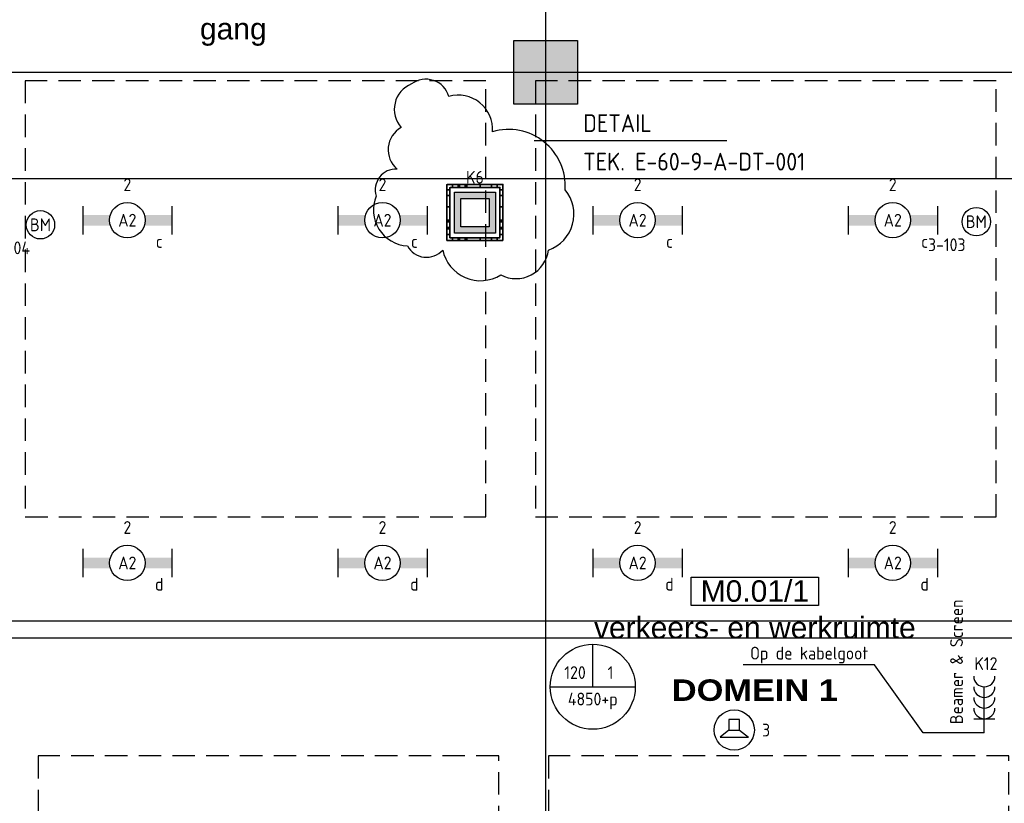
# Model space of a CAD drawing. Header units: millimetres. Extents: x -38031 to 110605, y -22066 to 88711.
# Tile 11 of 150: x 16899 to 23846, y 9144 to 14671. Entities that reach past the tile are written whole.
import ezdxf
from ezdxf.enums import TextEntityAlignment as Align

# ---------------------------------------------------------------- set-up
doc = ezdxf.new("R2010")
doc.units = ezdxf.units.MM
doc.header["$LTSCALE"] = 50
doc.set_wipeout_variables(frame=1)
doc.linetypes.add('HIDDEN2', pattern=[4.7625, 3.175, -1.5875])
doc.linetypes.add('STYLE_06', pattern=[1.04164, 0.625, -0.20828, 0.06943, -0.13893])
for name, color, linetype in [('AB$1A---_ATTRIB035', 8, 'Continuous'), ('AL$1A---_ALGEMEEN', 8, 'Continuous'), ('AM$1A---_ARCERING', 8, 'Continuous'), ('Beamer', 3, 'Continuous'), ('Bouwkundig', 8, 'Continuous'), ('EB6511--_ATTRIB', 2, 'Continuous'), ('EL6131--_KG', 3, 'Continuous'), ('EL6222--', 3, 'Continuous'), ('EL6311--', 3, 'Continuous'), ('EL6421--', 3, 'Continuous'), ('EL6511--', 3, 'Continuous'), ('EM6131--', 1, 'Continuous'), ('LICHT_TEXT018', 1, 'Continuous'), ('stramien', 1, 'Continuous'), ('versterkte strook', 7, 'Continuous'), ('Vloerdoos', 3, 'Continuous'), ('Vloerdoos (1e)', 51, 'Continuous'), ('Vloerdoos OUD', 51, 'Continuous')]:
    doc.layers.add(name, color=color, linetype=linetype)
doc.styles.add('Arial', font='ARIAL.TTF')
doc.styles.add('Arial Black', font='txt')
doc.styles.add('BURO-018', font='iso.shx', dxfattribs={"height": 90})
doc.styles.add('BURO-025', font='ISO.shx', dxfattribs={"height": 125})
doc.styles.add('NORATT', font='isocp.shx')
doc.styles.get("Standard").update_dxf_attribs({"font": 'iso.shx'})

# ---------------------------------------------------------------- blocks, each defined once
blk = doc.blocks.new('VLOERDOOS')
at = {"layer": 'Vloerdoos'}
for p, q in [((0, 395), (395, 395)), ((0, 395), (0, 0)), ((0, 355), (20, 355)), ((20, 375), (20, 20)), ((20, 375), (375, 375)), ((40, 375), (40, 395)), ((80, 375), (80, 395)), ((90, 375), (90, 395)), ((130, 375), (130, 395)), ((140, 375), (140, 395)), ((235, 375), (235, 395)), ((315, 375), (315, 395)), ((355, 375), (355, 395)), ((375, 375), (375, 20)), ((375, 355), (395, 355)), ((395, 395), (395, 0)), ((0, 315), (20, 315)), ((0, 305), (20, 305)), ((375, 315), (395, 315)), ((375, 305), (395, 305)), ((0, 265), (20, 265)), ((0, 255), (20, 255)), ((375, 265), (395, 265)), ((375, 255), (395, 255)), ((0, 160), (20, 160)), ((375, 160), (395, 160)), ((0, 80), (20, 80)), ((375, 80), (395, 80)), ((0, 40), (20, 40)), ((0, 0), (395, 0)), ((20, 20), (375, 20)), ((40, 0), (40, 20)), ((80, 0), (80, 20)), ((90, 0), (90, 20)), ((130, 0), (130, 20)), ((140, 0), (140, 20)), ((235, 0), (235, 20)), ((315, 0), (315, 20)), ((355, 0), (355, 20)), ((375, 40), (395, 40))]:
    blk.add_line(p, q, dxfattribs=at)
blk = doc.blocks.new('E00414')
at = {"color": 0, "linetype": 'Continuous'}
for p, q in [((-2.9, -2.9), (-2.9, 2.9)), ((-2.9, 2.9), (2.9, 2.9)), ((2.9, 2.9), (2.9, -2.9)), ((-2, 2), (2, 2)), ((-2, -2), (-2, 2)), ((2, 2), (2, -2)), ((2, -2), (-2, -2)), ((2.9, -2.9), (-2.9, -2.9))]:
    blk.add_line(p, q, dxfattribs=at)
at = {"color": 0}
for points in [[(-2.9, 2.9), (2.9, 2.9), (-2, 2), (2, 2)], [(-2, -2), (-2.9, -2.9), (-2, 2), (-2.9, 2.9)], [(2, 2), (2.9, 2.9), (2, -2), (2.9, -2.9)], [(2, -2), (2.9, -2.9), (-2, -2), (-2.9, -2.9)]]:
    blk.add_solid(points, dxfattribs=at)
at = {"color": 0, "linetype": 'Continuous', "style": 'BURO-018'}
for tag, p in [('E_GKAST', (0, 8)), ('E_GROEP', (0, 5)), ('E_SGROEP', (4.5, 5))]:
    blk.add_attdef(tag, text='', height=1.8, dxfattribs=at).set_placement(p, align=Align.MIDDLE)
at = {"color": 0, "linetype": 'Continuous', "style": 'BURO-018', "flags": 1}
for tag, p in [('E_VERMCODE', (13, 5)), ('E_MATCODE', (0, 0))]:
    blk.add_attdef(tag, text='', height=1.8, dxfattribs=at).set_placement(p, align=Align.MIDDLE)
blk = doc.blocks.new('1115B6630')
at = {"color": 0}
for p, q in [((-6.3, 2), (-6.3, -2)), ((6.3, 2), (6.3, -2))]:
    blk.add_line(p, q, dxfattribs=at)
at = {"color": 0, "linetype": 'Continuous'}
blk.add_circle((0, 0), 2.5, dxfattribs=at)
at = {"color": 0}
for points in [[(-2.5, 0.75), (-6.3, 0.75), (-2.5, -0.75), (-6.3, -0.75)], [(2.5, 0.75), (6.3, 0.75), (2.5, -0.75), (6.3, -0.75)]]:
    blk.add_solid(points, dxfattribs=at)
at = {"color": 0, "linetype": 'Continuous', "style": 'BURO-018'}
for tag, p in [('E_GKAST', (0, 8)), ('E_GROEP', (0, 5)), ('E_SGROEP', (4.5, 5)), ('E_ARMCODE', (0, 0)), ('E_SLET', (4.5, -3))]:
    blk.add_attdef(tag, text='', height=1.8, dxfattribs=at).set_placement(p, align=Align.MIDDLE)
blk = doc.blocks.new('E00497')
at = {"color": 0}
for p, q in [((0, 0.75), (1, 2)), ((1, -2), (1, 2)), ((0, 0.75), (-1.5, 0.75)), ((0, -0.75), (0, 0.75)), ((-1.5, -0.75), (0, -0.75)), ((0, -0.75), (1, -2))]:
    blk.add_line(p, q, dxfattribs=at)
blk.add_line((-1.5, 0.75), (-1.5, -0.75))
blk.add_circle((0, 0), 2.84, dxfattribs=at)
at = {"color": 0, "linetype": 'Continuous', "style": 'BURO-018'}
blk.add_attdef('E_TEXT1', text='', height=1.8, dxfattribs=at).set_placement((0, 4.5), align=Align.MIDDLE)
at = {"color": 0, "linetype": 'Continuous', "style": 'BURO-018', "flags": 1}
blk.add_attdef('E_MATCODE', text='', height=1.8, dxfattribs=at).set_placement((0, 0), align=Align.MIDDLE)
blk = doc.blocks.new('E-GK-GTC-783C')
at = {"color": 0, "linetype": 'Continuous'}
for p, q in [((-0.5, 60), (0.5, 60)), ((-0.5, -60), (0.5, -60))]:
    blk.add_line(p, q, dxfattribs=at)
blk = doc.blocks.new('E00103')
at = {"color": 0, "linetype": 'Continuous'}
for p, q in [((0, 6), (0, 12)), ((-6, 6), (6, 6))]:
    blk.add_line(p, q, dxfattribs=at)
blk.add_circle((0, 6), 6, dxfattribs=at)
at = {"color": 0, "linetype": 'Continuous', "style": 'BURO-018'}
for tag, p in [('E_TEXT1', (-2.5, 8)), ('E_TEXT3', (2.5, 8)), ('E_TEXT6', (0, 4))]:
    blk.add_attdef(tag, text='', height=1.8, dxfattribs=at).set_placement(p, align=Align.MIDDLE)
blk = doc.blocks.new('ruimtenummer')
at = {"layer": 'AL$1A---_ALGEMEEN', "color": 0, "flags": 1}
for tag, p in [('peil', (-450, -397.1)), ('onderdeel', (-450, -669.8))]:
    blk.add_attdef(tag, p, '', height=151.5, dxfattribs=at)
at = {"color": 0}
blk.add_wipeout([(-450, 100), (450, 100), (450, -100), (-450, -100)], dxfattribs=at).dxf.layer = 'AL$1A---_ALGEMEEN'
at = {"layer": 'AL$1A---_ALGEMEEN', "color": 0}
blk.add_lwpolyline([(-450, 100), (450, 100), (450, -100), (-450, -100)], close=True, dxfattribs=at)
at = {"layer": 'AL$1A---_ALGEMEEN', "color": 0, "style": 'Arial'}
blk.add_attdef('ruimtenummer', text='', height=151.5, dxfattribs=at).set_placement((0, 78), align=Align.TOP_CENTER)
blk = doc.blocks.new('tekst 9 pts')
at = {"layer": 'AL$1A---_ALGEMEEN', "color": 0, "style": 'Arial Black'}
blk.add_attdef('naam_ruimte', text='', height=151.5, dxfattribs=at).set_placement((0, -81.3), align=Align.TOP_CENTER)
at = {"layer": 'AL$1A---_ALGEMEEN', "color": 0, "flags": 1}
for tag, p in [('oppervlakte', (-334.4, -1162.5)), ('stramiennummer', (-334.4, -1435.2))]:
    blk.add_attdef(tag, p, '', height=151.5, dxfattribs=at)
blk = doc.blocks.new('tekst 12 pts')
at = {"layer": 'AL$1A---_ALGEMEEN', "color": 0, "style": 'Arial'}
blk.add_attdef('naam_ruimte', text='', height=151.5, dxfattribs=at).set_placement((0, -41.1), align=Align.TOP_CENTER)
at = {"layer": 'AL$1A---_ALGEMEEN', "color": 0, "flags": 1}
for tag, p in [('oppervlakte', (-264.6, -1003)), ('stramiennummer', (-264.6, -1275.7))]:
    blk.add_attdef(tag, p, '', height=151.5, dxfattribs=at)
blk = doc.blocks.new('kolom 450')
at = {"layer": 'AM$1A---_ARCERING', "linetype": 'Continuous', "lineweight": 0}
blk.add_hatch(color=256, dxfattribs=at).paths.add_polyline_path([(-225, 225), (225, 225), (225, -225), (-225, -225)])
at = {"layer": 'AL$1A---_ALGEMEEN', "color": 0}
blk.add_lwpolyline([(-225, 225), (225, 225), (225, -225), (-225, -225)], close=True, dxfattribs=at)
blk = doc.blocks.new('200254 W 210e 19-03-2008')
at = {"layer": 'stramien', "linetype": 'STYLE_06', "ltscale": 50}
for p, q in [((19446.95, 2737.41), (19446.95, 3963.01)), ((18943.33, 3301.95), (21069.22, 3301.95))]:
    blk.add_line(p, q, dxfattribs=at)
at = {"layer": 'AL$1A---_ALGEMEEN'}
ref = blk.add_blockref('tekst 12 pts', (19402.87, 3310.43), dxfattribs=dict(at, xscale=-0.02, yscale=0.02, zscale=0.02))
ref.add_attrib('naam_ruimte', 'gang', dxfattribs={"layer": 'AB$1A---_ATTRIB035', "height": 3.03, "style": 'Arial'}).set_placement((19402.87, 3309.61), align=Align.TOP_CENTER)
at = {"layer": 'AL$1A---_ALGEMEEN', "xscale": 0.02, "yscale": 0.02, "zscale": 0.02}
blk.add_blockref('kolom 450', (19446.95, 3301.95), dxfattribs=at)
at = {"layer": 'AL$1A---_ALGEMEEN'}
ref = blk.add_blockref('ruimtenummer', (19476.46, 3228.73), dxfattribs=dict(at, xscale=0.02, yscale=0.02, zscale=0.02))
ref.add_attrib('ruimtenummer', 'M0.01/1', dxfattribs={"layer": 'AB$1A---_ATTRIB035', "height": 3.03, "style": 'Arial'}).set_placement((19476.46, 3230.28), align=Align.TOP_CENTER)
ref = blk.add_blockref('tekst 12 pts', (19476.46, 3225.95), dxfattribs=dict(at, xscale=-0.02, yscale=0.02, zscale=0.02))
ref.add_attrib('naam_ruimte', 'verkeers- en werkruimte', dxfattribs={"layer": 'AB$1A---_ATTRIB035', "height": 3.0305, "style": 'Arial'}).set_placement((19476.46, 3225.12), align=Align.TOP_CENTER)
ref = blk.add_blockref('tekst 9 pts', (19476.46, 3217.93), dxfattribs=dict(at, xscale=0.02, yscale=0.02, zscale=0.02))
ref.add_attrib('naam_ruimte', 'DOMEIN 1', dxfattribs={"layer": 'AB$1A---_ATTRIB035', "height": 3.03, "style": 'Arial Black'}).set_placement((19476.46, 3216.3), align=Align.TOP_CENTER)
blk = doc.blocks.new('VLOERDOOS (1e)')
at = {"layer": 'Vloerdoos OUD'}
for p, q in [((0, 395), (395, 395)), ((0, 395), (0, 0)), ((0, 355), (20, 355)), ((20, 375), (20, 20)), ((20, 375), (375, 375)), ((40, 375), (40, 395)), ((80, 375), (80, 395)), ((90, 375), (90, 395)), ((130, 375), (130, 395)), ((140, 375), (140, 395)), ((235, 375), (235, 395)), ((315, 375), (315, 395)), ((355, 375), (355, 395)), ((375, 375), (375, 20)), ((375, 355), (395, 355)), ((395, 395), (395, 0)), ((0, 315), (20, 315)), ((0, 305), (20, 305)), ((375, 315), (395, 315)), ((375, 305), (395, 305)), ((0, 265), (20, 265)), ((0, 255), (20, 255)), ((375, 265), (395, 265)), ((375, 255), (395, 255)), ((0, 160), (20, 160)), ((375, 160), (395, 160)), ((0, 80), (20, 80)), ((375, 80), (395, 80)), ((0, 40), (20, 40)), ((0, 0), (395, 0)), ((20, 20), (375, 20)), ((40, 0), (40, 20)), ((80, 0), (80, 20)), ((90, 0), (90, 20)), ((130, 0), (130, 20)), ((140, 0), (140, 20)), ((235, 0), (235, 20)), ((315, 0), (315, 20)), ((355, 0), (355, 20)), ((375, 40), (395, 40))]:
    blk.add_line(p, q, dxfattribs=at)
blk = doc.blocks.new('E00123')
at = {"color": 0, "linetype": 'Continuous'}
blk.add_circle((0, 0), 2, dxfattribs=at)
at = {"color": 0, "linetype": 'Continuous', "style": 'BURO-018'}
for tag, p in [('E_TEXT1', (0, 4.5)), ('E_TEXT2', (0, 0))]:
    blk.add_attdef(tag, text='', height=1.8, dxfattribs=at).set_placement(p, align=Align.MIDDLE)
at = {"color": 0, "linetype": 'Continuous', "style": 'BURO-018', "flags": 1}
blk.add_attdef('E_MATCODE', (0, 0), '', height=1.8, dxfattribs=at)
blk = doc.blocks.new('111304L')
at = {"color": 0, "linetype": 'Continuous'}
for p, q in [((0, 1), (0, 7.5)), ((-1.5, 3), (1.5, 3))]:
    blk.add_line(p, q, dxfattribs=at)
for centre in [(0, 9), (0, 7.5), (0, 6), (0, 4.5)]:
    blk.add_arc(centre, 1.5, 180, 0, dxfattribs=at)
at = {"color": 0, "linetype": 'Continuous', "style": 'BURO-018'}
for tag, p in [('E_GKAST', (0, 14.5)), ('E_GROEP', (0, 11.5)), ('E_SGROEP', (4.5, 11.5)), ('E_SLET1', (3.5, 8.5))]:
    blk.add_attdef(tag, text='', height=1.8, dxfattribs=at).set_placement(p, align=Align.MIDDLE)
at = {"color": 0, "linetype": 'Continuous', "style": 'BURO-018', "flags": 1}
blk.add_attdef('E_MATCODE', text='', height=1.8, dxfattribs=at).set_placement((0, 0), align=Align.MIDDLE)
blk = doc.blocks.new('beamer-Screen-opgoot')
at = {"layer": 'Beamer', "color": 1}
for points in [[(-344.7, 480.3), (-1270.3, 480.3)], [(430.6, 0), (0, 0), (-344.7, 480.3)]]:
    blk.add_lwpolyline(points, dxfattribs=at)
at = {"layer": 'Beamer'}
ref = blk.add_blockref('111304L', (430.6, -50), dxfattribs=dict(at, xscale=50, yscale=50, zscale=50))
ref.add_attrib('E_GROEP', 'K12', dxfattribs={"layer": '0', "color": 1, "linetype": 'Continuous', "height": 90, "style": 'BURO-018'}).set_placement((442.1, 488.9), align=Align.MIDDLE)
at = {"layer": 'Beamer', "color": 1}
blk.add_text('Beamer & Screen', height=90, rotation=90, dxfattribs=at).set_placement((279.7, 61.6))
blk.add_text('Op de kabelgoot', height=90, dxfattribs=at).set_placement((-1221.9, 517.7))

msp = doc.modelspace()

# ---------------------------------------------------------------- block references
at = {"layer": 'Bouwkundig', "xscale": 50, "yscale": 50, "zscale": 50}
msp.add_blockref('200254 W 210e 19-03-2008', (-951737.5, -150797.3), dxfattribs=at)

# ---------------------------------------------------------------- next in the draw order: linework, layer by layer
at = {"layer": 'LICHT_TEXT018', "linetype": 'HIDDEN2'}
for points in [[(16937.8, 11164.4), (20187.8, 11164.4), (20187.8, 14239.9), (16937.8, 14239.9)], [(20537.8, 11164.4), (23787.8, 11164.4), (23787.8, 14239.9), (20537.8, 14239.9)], [(17028.6, 6348.3), (20278.6, 6348.3), (20278.6, 9477.6), (17028.6, 9477.6)], [(20628.6, 6348.3), (23878.6, 6348.3), (23878.6, 9477.6), (20628.6, 9477.6)]]:
    msp.add_lwpolyline(points, close=True, dxfattribs=at)
at = {"layer": 'versterkte strook'}
msp.add_line((9526.6, 13550), (104346.1, 13550), dxfattribs=at)
at = {"layer": 'Vloerdoos', "color": 1}
msp.add_line((20529.5, 13819), (21888.9, 13819), dxfattribs=at)
at = {"layer": 'Vloerdoos'}
msp.add_lwpolyline([(20234.8, 13880.7, 0.520567), (19927.1, 14129.6, 0.520567), (19663.5, 14217.4, 0.520567), (19590.2, 13910, 0.520567), (19560.9, 13617.2, 0.520567), (19414.4, 13426.9, 0.520567), (19634.2, 13075.6, 0.520567), (19883.2, 13046.3, 0.520567), (20293.3, 12870.7, 0.520567), (20630.3, 13046.3, 0.520567), (20747.5, 13470.9, 0.520567)], format="xyb", close=True, dxfattribs=at)

# ---------------------------------------------------------------- next in the draw order: block references
at = {"layer": 'EL6131--_KG', "xscale": 11146.06197513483}
msp.add_blockref('E-GK-GTC-783C', (18386.1, 10371.5), dxfattribs=at)
at = {"layer": 'EL6222--'}
ref = msp.add_blockref('E00414', (20110.6, 13309.7), dxfattribs=dict(at, xscale=50, yscale=50, zscale=50))
ref.add_attrib('E_GROEP', 'K6', dxfattribs={"layer": '0', "color": 1, "linetype": 'Continuous', "height": 90, "style": 'BURO-018'}).set_placement((20110.6, 13559.7), align=Align.MIDDLE)
msp.add_blockref('beamer-Screen-opgoot', (23273.8, 9640.3), dxfattribs=at)
at = {"layer": 'EL6311--'}
ref = msp.add_blockref('1115B6630', (17658.4, 13256.5), dxfattribs=dict(at, xscale=50, yscale=50, zscale=50))
ref.add_attrib('E_ARMCODE', 'A2', dxfattribs={"layer": '0', "color": 1, "linetype": 'Continuous', "height": 90, "style": 'BURO-018'}).set_placement((17658.4, 13256.5), align=Align.MIDDLE)
ref.add_attrib('E_SLET', 'c', dxfattribs={"layer": '0', "color": 1, "linetype": 'Continuous', "height": 90, "style": 'BURO-018'}).set_placement((17883.4, 13106.5), align=Align.MIDDLE)
ref.add_attrib('E_GROEP', '2', dxfattribs={"layer": '0', "color": 1, "linetype": 'Continuous', "height": 90, "style": 'BURO-018'}).set_placement((17658.4, 13506.5), align=Align.MIDDLE)
ref = msp.add_blockref('1115B6630', (19458.4, 13256.5), dxfattribs=dict(at, xscale=50, yscale=50, zscale=50))
ref.add_attrib('E_ARMCODE', 'A2', dxfattribs={"layer": '0', "color": 1, "linetype": 'Continuous', "height": 90, "style": 'BURO-018'}).set_placement((19458.4, 13256.5), align=Align.MIDDLE)
ref.add_attrib('E_SLET', 'c', dxfattribs={"layer": '0', "color": 1, "linetype": 'Continuous', "height": 90, "style": 'BURO-018'}).set_placement((19683.4, 13106.5), align=Align.MIDDLE)
ref.add_attrib('E_GROEP', '2', dxfattribs={"layer": '0', "color": 1, "linetype": 'Continuous', "height": 90, "style": 'BURO-018'}).set_placement((19458.4, 13506.5), align=Align.MIDDLE)
ref = msp.add_blockref('1115B6630', (21258.4, 13256.5), dxfattribs=dict(at, xscale=50, yscale=50, zscale=50))
ref.add_attrib('E_ARMCODE', 'A2', dxfattribs={"layer": '0', "color": 1, "linetype": 'Continuous', "height": 90, "style": 'BURO-018'}).set_placement((21258.4, 13256.5), align=Align.MIDDLE)
ref.add_attrib('E_SLET', 'c', dxfattribs={"layer": '0', "color": 1, "linetype": 'Continuous', "height": 90, "style": 'BURO-018'}).set_placement((21483.4, 13106.5), align=Align.MIDDLE)
ref.add_attrib('E_GROEP', '2', dxfattribs={"layer": '0', "color": 1, "linetype": 'Continuous', "height": 90, "style": 'BURO-018'}).set_placement((21258.4, 13506.5), align=Align.MIDDLE)
ref = msp.add_blockref('1115B6630', (23058.4, 13256.5), dxfattribs=dict(at, xscale=50, yscale=50, zscale=50))
ref.add_attrib('E_ARMCODE', 'A2', dxfattribs={"layer": '0', "color": 1, "linetype": 'Continuous', "height": 90, "style": 'BURO-018'}).set_placement((23058.4, 13256.5), align=Align.MIDDLE)
ref.add_attrib('E_SLET', 'c', dxfattribs={"layer": '0', "color": 1, "linetype": 'Continuous', "height": 90, "style": 'BURO-018'}).set_placement((23283.4, 13106.5), align=Align.MIDDLE)
ref.add_attrib('E_GROEP', '2', dxfattribs={"layer": '0', "color": 1, "linetype": 'Continuous', "height": 90, "style": 'BURO-018'}).set_placement((23058.4, 13506.5), align=Align.MIDDLE)
ref = msp.add_blockref('1115B6630', (17658.4, 10839.2), dxfattribs=dict(at, xscale=50, yscale=50, zscale=50))
ref.add_attrib('E_ARMCODE', 'A2', dxfattribs={"layer": '0', "color": 1, "linetype": 'Continuous', "height": 90, "style": 'BURO-018'}).set_placement((17658.4, 10839.2), align=Align.MIDDLE)
ref.add_attrib('E_SLET', 'd', dxfattribs={"layer": '0', "color": 1, "linetype": 'Continuous', "height": 90, "style": 'BURO-018'}).set_placement((17883.4, 10689.2), align=Align.MIDDLE)
ref.add_attrib('E_GROEP', '2', dxfattribs={"layer": '0', "color": 1, "linetype": 'Continuous', "height": 90, "style": 'BURO-018'}).set_placement((17658.4, 11089.2), align=Align.MIDDLE)
ref = msp.add_blockref('1115B6630', (19458.4, 10839.2), dxfattribs=dict(at, xscale=50, yscale=50, zscale=50))
ref.add_attrib('E_ARMCODE', 'A2', dxfattribs={"layer": '0', "color": 1, "linetype": 'Continuous', "height": 90, "style": 'BURO-018'}).set_placement((19458.4, 10839.2), align=Align.MIDDLE)
ref.add_attrib('E_SLET', 'd', dxfattribs={"layer": '0', "color": 1, "linetype": 'Continuous', "height": 90, "style": 'BURO-018'}).set_placement((19683.4, 10689.2), align=Align.MIDDLE)
ref.add_attrib('E_GROEP', '2', dxfattribs={"layer": '0', "color": 1, "linetype": 'Continuous', "height": 90, "style": 'BURO-018'}).set_placement((19458.4, 11089.2), align=Align.MIDDLE)
ref = msp.add_blockref('1115B6630', (21258.4, 10839.2), dxfattribs=dict(at, xscale=50, yscale=50, zscale=50))
ref.add_attrib('E_ARMCODE', 'A2', dxfattribs={"layer": '0', "color": 1, "linetype": 'Continuous', "height": 90, "style": 'BURO-018'}).set_placement((21258.4, 10839.2), align=Align.MIDDLE)
ref.add_attrib('E_SLET', 'd', dxfattribs={"layer": '0', "color": 1, "linetype": 'Continuous', "height": 90, "style": 'BURO-018'}).set_placement((21483.4, 10689.2), align=Align.MIDDLE)
ref.add_attrib('E_GROEP', '2', dxfattribs={"layer": '0', "color": 1, "linetype": 'Continuous', "height": 90, "style": 'BURO-018'}).set_placement((21258.4, 11089.2), align=Align.MIDDLE)
ref = msp.add_blockref('1115B6630', (23058.4, 10839.2), dxfattribs=dict(at, xscale=50, yscale=50, zscale=50))
ref.add_attrib('E_ARMCODE', 'A2', dxfattribs={"layer": '0', "color": 1, "linetype": 'Continuous', "height": 90, "style": 'BURO-018'}).set_placement((23058.4, 10839.2), align=Align.MIDDLE)
ref.add_attrib('E_SLET', 'd', dxfattribs={"layer": '0', "color": 1, "linetype": 'Continuous', "height": 90, "style": 'BURO-018'}).set_placement((23283.4, 10689.2), align=Align.MIDDLE)
ref.add_attrib('E_GROEP', '2', dxfattribs={"layer": '0', "color": 1, "linetype": 'Continuous', "height": 90, "style": 'BURO-018'}).set_placement((23058.4, 11089.2), align=Align.MIDDLE)
at = {"layer": 'EL6421--', "linetype": 'HIDDEN2'}
ref = msp.add_blockref('E00497', (21940, 9660.6), dxfattribs=dict(at, xscale=50, yscale=50, zscale=50, rotation=270))
ref.add_attrib('E_TEXT1', '3', dxfattribs={"layer": '0', "color": 1, "linetype": 'Continuous', "height": 90, "style": 'BURO-018'}).set_placement((22165, 9660.6), align=Align.MIDDLE)
at = {"layer": 'EL6511--'}
ref = msp.add_blockref('E00123', (23647.8, 13246.2), dxfattribs=dict(at, xscale=50, yscale=50, zscale=50))
ref.add_attrib('E_TEXT2', 'BM', dxfattribs={"layer": 'EB6511--_ATTRIB', "color": 1, "linetype": 'Continuous', "height": 90, "style": 'NORATT'}).set_placement((23647.8, 13246.2), align=Align.MIDDLE)
ref.add_attrib('E_TEXT1', '3-103', dxfattribs={"layer": 'EB6511--_ATTRIB', "color": 1, "linetype": 'Continuous', "height": 90, "style": 'NORATT'}).set_placement((23439.5, 13083.9), align=Align.MIDDLE)
ref = msp.add_blockref('E00123', (17045.5, 13224.1), dxfattribs=dict(at, xscale=50, yscale=50, zscale=50))
ref.add_attrib('E_TEXT2', 'BM', dxfattribs={"layer": 'EB6511--_ATTRIB', "color": 1, "linetype": 'Continuous', "height": 90, "style": 'NORATT'}).set_placement((17045.5, 13224.1), align=Align.MIDDLE)
ref.add_attrib('E_TEXT1', '3-104', dxfattribs={"layer": 'EB6511--_ATTRIB', "color": 1, "linetype": 'Continuous', "height": 90, "style": 'NORATT'}).set_placement((16837.2, 13061.8), align=Align.MIDDLE)
at = {"layer": 'EM6131--'}
ref = msp.add_blockref('E00103', (20942.2, 9665.8), dxfattribs=dict(at, xscale=50, yscale=50, zscale=50))
ref.add_attrib('E_TEXT1', '120', dxfattribs={"layer": '0', "color": 1, "linetype": 'Continuous', "height": 90, "style": 'BURO-018'}).set_placement((20817.2, 10065.8), align=Align.MIDDLE)
ref.add_attrib('E_TEXT3', '1', dxfattribs={"layer": '0', "color": 1, "linetype": 'Continuous', "height": 90, "style": 'BURO-018'}).set_placement((21067.2, 10065.8), align=Align.MIDDLE)
ref.add_attrib('E_TEXT6', '4850+p', dxfattribs={"layer": '0', "color": 1, "linetype": 'Continuous', "height": 90, "style": 'BURO-018'}).set_placement((20942.2, 9865.8), align=Align.MIDDLE)
at = {"layer": 'Vloerdoos', "rotation": 90}
msp.add_blockref('VLOERDOOS', (20307.5, 13112.6), dxfattribs=at)
at = {"layer": 'Vloerdoos (1e)', "rotation": 90}
msp.add_blockref('VLOERDOOS (1e)', (20309.9, 13115.8), dxfattribs=at)

# ---------------------------------------------------------------- next in the draw order: texts
at = {"layer": 'Vloerdoos', "style": 'BURO-025'}
for s, p in [('DETAIL', (20874.2, 13879)), ('TEK. E-60-9-A-DT-001', (20874.2, 13607.2))]:
    msp.add_text(s, height=125, dxfattribs=at).set_placement(p)

doc.saveas('drawing.dxf')
